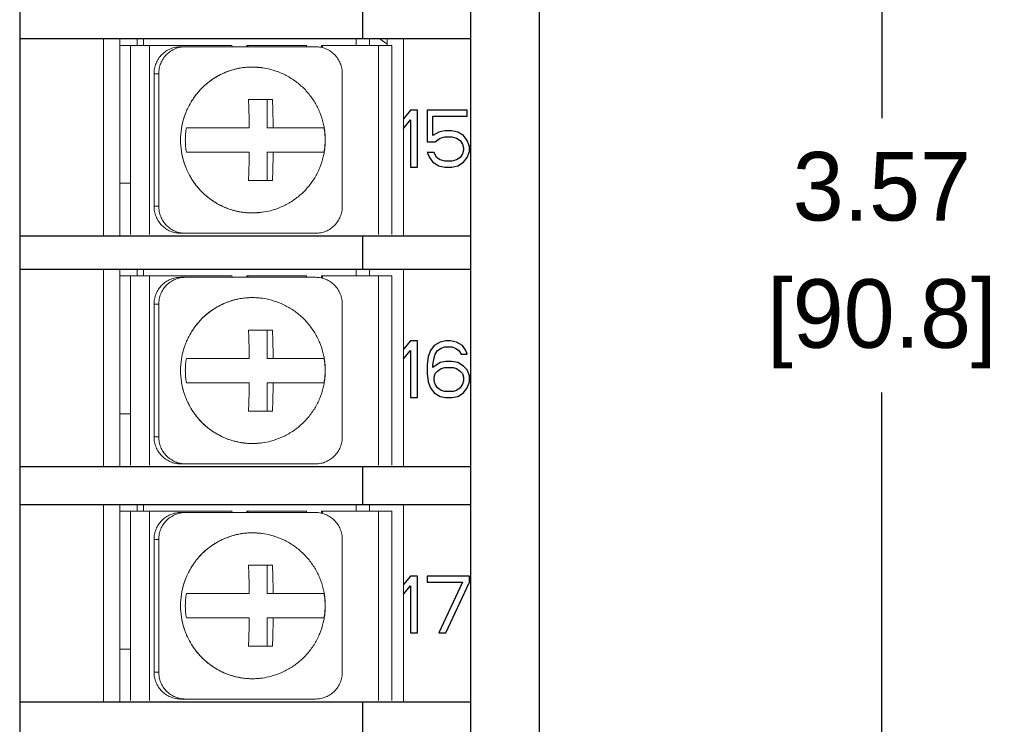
# Model space of a CAD drawing. Header units: inches. Extents: x 515.8 to 530.8, y 504.7 to 513.4.
# Tile 15 of 17: x 529.4 to 530.8, y 506 to 507. Entities that reach past the tile are written whole.
import ezdxf

# ---------------------------------------------------------------- set-up
doc = ezdxf.new("R2010")
doc.units = ezdxf.units.IN
doc.header["$LTSCALE"] = 8
doc.header["$MEASUREMENT"] = 0
doc.layers.add('02___PRT_ALL_AXES', color=7, linetype='Continuous')
doc.layers.add('Dimensions', color=140, linetype='Continuous')
doc.dimstyles.get("Standard").update_dxf_attribs({"dimtxt": 0.1, "dimasz": 0.1, "dimexe": 0.1, "dimexo": 0.1, "dimgap": 0.05, "dimtad": 0, "dimtih": 1, "dimtoh": 1, "dimzin": 0, "dimdsep": 46, "dimtxsty": 'Standard', "dimcen": 0, "dimclrd": 256, "dimclre": 256, "dimclrt": 256, "dimadec": 0, "dimazin": 0, "dimtfac": 1, "dimtofl": 0, "dimtmove": 0, "dimatfit": 3, "dimfxl": 0, "dimtolj": 1, "dimtzin": 0, "dimarcsym": 0})

# ---------------------------------------------------------------- blocks, each defined once
blk = doc.blocks.new('*D8')
at = {"layer": 'DEFPOINTS', "color": 0}
for p in [(529.9301, 508.4367), (529.9301, 504.8631), (530.6087, 504.8631)]:
    blk.add_point(p, dxfattribs=at)
at = {"layer": 'Dimensions', "lineweight": -2}
for p, q in [((530.0301, 508.4367), (530.7087, 508.4367)), ((530.6087, 508.3367), (530.6087, 506.8499)), ((530.6087, 504.9631), (530.6087, 506.4499)), ((530.0301, 504.8631), (530.7087, 504.8631))]:
    blk.add_line(p, q, dxfattribs=at)
at = {"layer": 'Dimensions'}
for points in [[(530.5921, 508.3367), (530.6254, 508.3367), (530.6087, 508.4367)], [(530.5921, 504.9631), (530.6254, 504.9631), (530.6087, 504.8631)]]:
    blk.add_solid(points, dxfattribs=at)
at = {"layer": 'Dimensions', "char_height": 0.1, "attachment_point": 5}
for s, insert in [('\\A1;3.57', (530.6087, 506.7499)), ('\\A1;[90.8]', (530.6087, 506.5499))]:
    blk.add_mtext(s, dxfattribs=dict(at, insert=insert))

msp = doc.modelspace()

# ---------------------------------------------------------------- linework, layer by layer
at = {"color": 7, "linetype": 'Continuous'}
for p, q in [((530.009, 504.942), (530.009, 508.3579)), ((530.1086, 508.3453), (530.1086, 504.9545)), ((529.3505, 508.3342), (529.3505, 504.9656)), ((530.009, 504.942), (530.009, 507.1464)), ((529.8513, 506.9659), (529.8513, 507.0211)), ((529.3505, 506.9659), (530.009, 506.9659)), ((529.9208, 506.8614), (529.9104, 506.8491)), ((529.9311, 506.8614), (529.9208, 506.8614)), ((529.9311, 506.7786), (529.9311, 506.8614)), ((529.9449, 506.8614), (529.9449, 506.8156)), ((530.0036, 506.8614), (529.9449, 506.8614)), ((530.0036, 506.8526), (530.0036, 506.8614)), ((529.9104, 506.835), (529.9208, 506.8473)), ((529.9208, 506.8473), (529.9208, 506.7786)), ((529.9535, 506.8244), (529.9535, 506.8526)), ((529.9535, 506.8526), (530.0036, 506.8526)), ((529.9622, 506.8297), (529.9535, 506.8244)), ((529.9708, 506.8315), (529.9622, 506.8297)), ((529.9811, 506.8315), (529.9708, 506.8315)), ((529.9898, 506.8297), (529.9811, 506.8315)), ((529.9984, 506.8244), (529.9898, 506.8297)), ((529.9449, 506.8156), (529.957, 506.8156)), ((529.957, 506.8156), (529.9639, 506.8209)), ((529.9639, 506.8209), (529.9708, 506.8227)), ((529.9708, 506.8227), (529.9811, 506.8227)), ((529.9811, 506.8227), (529.988, 506.8209)), ((529.988, 506.8209), (529.9932, 506.8174)), ((529.9932, 506.8174), (529.9967, 506.8121)), ((530.0036, 506.8174), (529.9984, 506.8244)), ((530.007, 506.8086), (530.0036, 506.8174)), ((529.9553, 506.7998), (529.9449, 506.7998)), ((529.9449, 506.7998), (529.9484, 506.7927)), ((529.9587, 506.7927), (529.9553, 506.7998)), ((529.9967, 506.8121), (529.9984, 506.8068)), ((529.9984, 506.8033), (529.9967, 506.798)), ((529.9984, 506.8068), (529.9984, 506.8033)), ((530.0036, 506.7927), (530.007, 506.8015)), ((530.007, 506.8015), (530.007, 506.8086)), ((529.9484, 506.7927), (529.9535, 506.7857)), ((529.9535, 506.7857), (529.9622, 506.7804)), ((529.9639, 506.7892), (529.9587, 506.7927)), ((529.9708, 506.7874), (529.9639, 506.7892)), ((529.9811, 506.7874), (529.9708, 506.7874)), ((529.988, 506.7892), (529.9811, 506.7874)), ((529.9932, 506.7927), (529.988, 506.7892)), ((529.9898, 506.7804), (529.9984, 506.7857)), ((529.9967, 506.798), (529.9932, 506.7927)), ((529.9984, 506.7857), (530.0036, 506.7927)), ((529.9208, 506.7786), (529.9311, 506.7786)), ((529.9622, 506.7804), (529.9708, 506.7786)), ((529.9708, 506.7786), (529.9811, 506.7786)), ((529.9811, 506.7786), (529.9898, 506.7804)), ((529.3505, 506.6781), (530.009, 506.6781)), ((529.8513, 506.6296), (529.8513, 506.6781)), ((529.3505, 506.6296), (530.009, 506.6296)), ((529.9208, 506.5251), (529.9104, 506.5128)), ((529.9311, 506.5251), (529.9208, 506.5251)), ((529.9311, 506.4423), (529.9311, 506.5251)), ((529.9553, 506.5181), (529.9501, 506.511)), ((529.9639, 506.5234), (529.9553, 506.5181)), ((529.9604, 506.511), (529.9656, 506.5146)), ((529.9725, 506.5251), (529.9639, 506.5234)), ((529.9656, 506.5146), (529.9708, 506.5163)), ((529.9708, 506.5163), (529.9811, 506.5163)), ((529.9794, 506.5251), (529.9725, 506.5251)), ((529.988, 506.5234), (529.9794, 506.5251)), ((529.9811, 506.5163), (529.9863, 506.5146)), ((529.9863, 506.5146), (529.9915, 506.511)), ((529.9967, 506.5181), (529.988, 506.5234)), ((530.0018, 506.511), (529.9967, 506.5181)), ((529.9104, 506.4987), (529.9208, 506.511)), ((529.9208, 506.511), (529.9208, 506.4423)), ((529.9466, 506.5022), (529.9449, 506.4899)), ((529.9501, 506.511), (529.9466, 506.5022)), ((529.9535, 506.4899), (529.9553, 506.5005)), ((529.9553, 506.5005), (529.957, 506.5058)), ((529.957, 506.5058), (529.9604, 506.511)), ((529.9915, 506.511), (529.9949, 506.5058)), ((529.9949, 506.5058), (530.0036, 506.5058)), ((530.0036, 506.5058), (530.0018, 506.511)), ((529.9449, 506.4899), (529.9449, 506.4776)), ((529.9639, 506.4934), (529.9535, 506.4864)), ((529.9535, 506.4864), (529.9535, 506.4899)), ((529.9604, 506.4811), (529.9656, 506.4846)), ((529.9725, 506.4952), (529.9639, 506.4934)), ((529.9656, 506.4846), (529.9708, 506.4864)), ((529.9708, 506.4864), (529.9829, 506.4864)), ((529.9811, 506.4952), (529.9725, 506.4952)), ((529.9898, 506.4934), (529.9811, 506.4952)), ((529.9829, 506.4864), (529.988, 506.4846)), ((529.988, 506.4846), (529.9932, 506.4811)), ((529.9984, 506.4881), (529.9898, 506.4934)), ((530.0036, 506.4829), (529.9984, 506.4881)), ((529.9449, 506.4776), (529.9466, 506.4652)), ((529.9553, 506.4723), (529.957, 506.4776)), ((529.9553, 506.467), (529.9553, 506.4723)), ((529.957, 506.4776), (529.9604, 506.4811)), ((529.9932, 506.4811), (529.9967, 506.4776)), ((529.9967, 506.4776), (529.9984, 506.4723)), ((529.9984, 506.4723), (529.9984, 506.467)), ((530.007, 506.4741), (530.0036, 506.4829)), ((530.007, 506.4652), (530.007, 506.4741)), ((529.9466, 506.4652), (529.9501, 506.4564)), ((529.9501, 506.4564), (529.9553, 506.4494)), ((529.957, 506.4617), (529.9553, 506.467)), ((529.9604, 506.4564), (529.957, 506.4617)), ((529.9656, 506.4529), (529.9604, 506.4564)), ((529.9932, 506.4564), (529.988, 506.4529)), ((529.9967, 506.4617), (529.9932, 506.4564)), ((529.9984, 506.467), (529.9967, 506.4617)), ((529.9984, 506.4494), (530.0036, 506.4564)), ((530.0036, 506.4564), (530.007, 506.4652)), ((529.9208, 506.4423), (529.9311, 506.4423)), ((529.9553, 506.4494), (529.9639, 506.4441)), ((529.9639, 506.4441), (529.9725, 506.4423)), ((529.9708, 506.4511), (529.9656, 506.4529)), ((529.9829, 506.4511), (529.9708, 506.4511)), ((529.9725, 506.4423), (529.9811, 506.4423)), ((529.9811, 506.4423), (529.9898, 506.4441)), ((529.988, 506.4529), (529.9829, 506.4511)), ((529.9898, 506.4441), (529.9984, 506.4494)), ((529.3505, 506.3418), (530.009, 506.3418)), ((529.8513, 506.2866), (529.8513, 506.3418)), ((529.3505, 506.2866), (530.009, 506.2866)), ((529.9208, 506.1821), (529.9104, 506.1698)), ((529.9311, 506.1821), (529.9208, 506.1821)), ((529.9311, 506.0993), (529.9311, 506.1821)), ((529.9449, 506.1821), (529.9449, 506.1733)), ((530.007, 506.1821), (529.9449, 506.1821)), ((530.007, 506.1733), (530.007, 506.1821)), ((529.9104, 506.1557), (529.9208, 506.168)), ((529.9208, 506.168), (529.9208, 506.0993)), ((529.9449, 506.1733), (529.9967, 506.1733)), ((529.9967, 506.1733), (529.9622, 506.0993)), ((529.9725, 506.0993), (530.007, 506.1733)), ((529.9208, 506.0993), (529.9311, 506.0993)), ((529.9622, 506.0993), (529.9725, 506.0993)), ((529.3505, 505.9987), (530.009, 505.9987)), ((529.8513, 505.9435), (529.8513, 505.9987))]:
    msp.add_line(p, q, dxfattribs=at)
at = {"color": 7, "linetype": 'Continuous', "lineweight": 0}
for p, q in [((529.4727, 506.6781), (529.4727, 506.9659)), ((529.4964, 506.6781), (529.4964, 506.9659)), ((529.522, 506.9561), (529.522, 506.9659)), ((529.5313, 506.9561), (529.5313, 506.9659)), ((529.8416, 506.9561), (529.8416, 506.9659)), ((529.8611, 506.9561), (529.8611, 506.9659)), ((529.8868, 506.9659), (529.8868, 506.9561)), ((529.9104, 506.9659), (529.9104, 506.6781)), ((529.5122, 506.9561), (529.4964, 506.9561)), ((529.5122, 506.9561), (529.5122, 506.6801)), ((529.5122, 506.9561), (529.6603, 506.9561)), ((529.5399, 506.9561), (529.5399, 506.6801)), ((529.7825, 506.9541), (529.5854, 506.9541)), ((529.6822, 506.9561), (529.769, 506.9561)), ((529.791, 506.9561), (529.8934, 506.9561)), ((529.8739, 506.9561), (529.8739, 506.6801)), ((529.8934, 506.9561), (529.8934, 506.6801)), ((529.5465, 506.9147), (529.5465, 506.7215)), ((529.5534, 506.9147), (529.5465, 506.9147)), ((529.5534, 506.7215), (529.5534, 506.9147)), ((529.6901, 506.9245), (529.7046, 506.9235)), ((529.6901, 506.9245), (529.7046, 506.9235)), ((529.7046, 506.9235), (529.7046, 506.9235)), ((529.7046, 506.9235), (529.7046, 506.9235)), ((529.8213, 506.7215), (529.8213, 506.9147)), ((529.6843, 506.8772), (529.7193, 506.8772)), ((529.7117, 506.8772), (529.7117, 506.8358)), ((529.5937, 506.8358), (529.6855, 506.8358)), ((529.7117, 506.8358), (529.7947, 506.8358)), ((529.6855, 506.8003), (529.5937, 506.8003)), ((529.7117, 506.8003), (529.7947, 506.8003)), ((529.7117, 506.8003), (529.7117, 506.7589)), ((529.7117, 506.8003), (529.7117, 506.7589)), ((529.7193, 506.7589), (529.6843, 506.7589)), ((529.7193, 506.7589), (529.6843, 506.7589)), ((529.4964, 506.755), (529.5122, 506.755)), ((529.5465, 506.7215), (529.5534, 506.7215)), ((529.7046, 506.7127), (529.6901, 506.7116)), ((529.7046, 506.7127), (529.7046, 506.7127)), ((529.5854, 506.682), (529.7825, 506.682)), ((529.4727, 506.3418), (529.4727, 506.6296)), ((529.4964, 506.3418), (529.4964, 506.6296)), ((529.522, 506.6198), (529.522, 506.6296)), ((529.5313, 506.6198), (529.5313, 506.6296)), ((529.8416, 506.6198), (529.8416, 506.6296)), ((529.8611, 506.6198), (529.8611, 506.6296)), ((529.9104, 506.6296), (529.9104, 506.3418)), ((529.5122, 506.6198), (529.4964, 506.6198)), ((529.5122, 506.6198), (529.6603, 506.6198)), ((529.5122, 506.6198), (529.5122, 506.3438)), ((529.5399, 506.6198), (529.5399, 506.3438)), ((529.7825, 506.6178), (529.5854, 506.6178)), ((529.6822, 506.6198), (529.769, 506.6198)), ((529.791, 506.6198), (529.8934, 506.6198)), ((529.8739, 506.6198), (529.8739, 506.3438)), ((529.8934, 506.6198), (529.8934, 506.3438)), ((529.6901, 506.5882), (529.7046, 506.5872)), ((529.6901, 506.5882), (529.7046, 506.5872)), ((529.7046, 506.5872), (529.7046, 506.5872)), ((529.7046, 506.5872), (529.7046, 506.5872)), ((529.5465, 506.5784), (529.5465, 506.3852)), ((529.5534, 506.5784), (529.5465, 506.5784)), ((529.5534, 506.3852), (529.5534, 506.5784)), ((529.8213, 506.3852), (529.8213, 506.5784)), ((529.6843, 506.5409), (529.7193, 506.5409)), ((529.7117, 506.5409), (529.7117, 506.4995)), ((529.5937, 506.4995), (529.6855, 506.4995)), ((529.7117, 506.4995), (529.7947, 506.4995)), ((529.6855, 506.464), (529.5937, 506.464)), ((529.7117, 506.464), (529.7947, 506.464)), ((529.7117, 506.464), (529.7117, 506.4226)), ((529.7117, 506.464), (529.7117, 506.4226)), ((529.4964, 506.4187), (529.5122, 506.4187)), ((529.7193, 506.4226), (529.6843, 506.4226)), ((529.7193, 506.4226), (529.6843, 506.4226)), ((529.5465, 506.3852), (529.5534, 506.3852)), ((529.7046, 506.3764), (529.6901, 506.3754)), ((529.7046, 506.3764), (529.7046, 506.3764)), ((529.5854, 506.3457), (529.7825, 506.3457)), ((529.4727, 505.9987), (529.4727, 506.2866)), ((529.4964, 505.9987), (529.4964, 506.2866)), ((529.522, 506.2767), (529.522, 506.2866)), ((529.5313, 506.2767), (529.5313, 506.2866)), ((529.8416, 506.2767), (529.8416, 506.2866)), ((529.8611, 506.2767), (529.8611, 506.2866)), ((529.9104, 506.2866), (529.9104, 505.9987)), ((529.5122, 506.2767), (529.4964, 506.2767)), ((529.5122, 506.2767), (529.5122, 506.0007)), ((529.5122, 506.2767), (529.6603, 506.2767)), ((529.5399, 506.2767), (529.5399, 506.0007)), ((529.7825, 506.2748), (529.5854, 506.2748)), ((529.6822, 506.2767), (529.769, 506.2767)), ((529.791, 506.2767), (529.8934, 506.2767)), ((529.8739, 506.2767), (529.8739, 506.0007)), ((529.8934, 506.2767), (529.8934, 506.0007)), ((529.6901, 506.2451), (529.7046, 506.2441)), ((529.6901, 506.2451), (529.7046, 506.2441)), ((529.7046, 506.2441), (529.7046, 506.2441)), ((529.7046, 506.2441), (529.7046, 506.2441)), ((529.5465, 506.2353), (529.5465, 506.0421)), ((529.5534, 506.2353), (529.5465, 506.2353)), ((529.5534, 506.0421), (529.5534, 506.2353)), ((529.8213, 506.0421), (529.8213, 506.2353)), ((529.6843, 506.1979), (529.7193, 506.1979)), ((529.7117, 506.1979), (529.7117, 506.1565)), ((529.9311, 506.0993), (529.9311, 506.1821)), ((529.9208, 506.168), (529.9208, 506.0993)), ((529.5937, 506.1565), (529.6855, 506.1565)), ((529.7117, 506.1565), (529.7947, 506.1565)), ((529.6855, 506.121), (529.5937, 506.121)), ((529.7117, 506.121), (529.7947, 506.121)), ((529.7117, 506.121), (529.7117, 506.0796)), ((529.7117, 506.121), (529.7117, 506.0796)), ((529.9208, 506.0993), (529.9311, 506.0993)), ((529.4964, 506.0756), (529.5122, 506.0756)), ((529.7193, 506.0796), (529.6843, 506.0796)), ((529.7193, 506.0796), (529.6843, 506.0796)), ((529.5465, 506.0421), (529.5534, 506.0421)), ((529.7046, 506.0333), (529.6901, 506.0323)), ((529.7046, 506.0333), (529.7046, 506.0333)), ((529.5854, 506.0027), (529.7825, 506.0027))]:
    msp.add_line(p, q, dxfattribs=at)
for points, start_tangent, end_tangent in [([(529.8761, 506.9654), (529.8857, 506.9586)], (0.858551, -0.512727), (0.776184, -0.630506)), ([(529.5465, 506.9147), (529.5473, 506.9223), (529.5495, 506.9298), (529.553, 506.9366), (529.5579, 506.9426), (529.5638, 506.9475), (529.5705, 506.9511), (529.5778, 506.9534), (529.5854, 506.9541)], (0, 1), (1, 0)), ([(529.5922, 506.9541), (529.5847, 506.9534), (529.5773, 506.9511), (529.5707, 506.9475), (529.5647, 506.9426), (529.5599, 506.9366), (529.5563, 506.9298), (529.5541, 506.9223), (529.5534, 506.9147)], (-1, 0), (0, -1)), ([(529.6603, 506.9561), (529.6605, 506.9541)], (0, -1), (0.165681, -0.986179)), ([(529.6821, 506.9541), (529.6822, 506.9561)], (0.165681, 0.986179), (0, 1)), ([(529.6834, 506.9541), (529.6836, 506.9561)], (0.165681, 0.986179), (0, 1)), ([(529.769, 506.9561), (529.7692, 506.9541)], (0, -1), (0.165681, -0.986179)), ([(529.8213, 506.9147), (529.8206, 506.9223), (529.8184, 506.9298), (529.8148, 506.9366), (529.8099, 506.9426), (529.804, 506.9475), (529.7973, 506.9511), (529.79, 506.9534), (529.7825, 506.9541)], (0, 1), (-1, 0)), ([(529.7906, 506.9532), (529.791, 506.9561)], (0.241152, 0.970487), (0, 1)), ([(529.7919, 506.9528), (529.7923, 506.9561)], (0.274024, 0.961723), (0, 1)), ([(529.69, 506.9245), (529.6835, 506.9243), (529.6763, 506.9236), (529.6686, 506.9222), (529.6601, 506.92), (529.6509, 506.9168), (529.641, 506.9121), (529.6305, 506.9056), (529.6197, 506.8969), (529.6094, 506.8859), (529.6002, 506.8728), (529.593, 506.8581), (529.5881, 506.8425), (529.5856, 506.8263), (529.5856, 506.81), (529.5881, 506.7938), (529.593, 506.7781), (529.6002, 506.7634), (529.6093, 506.7503), (529.6196, 506.7393), (529.6304, 506.7306), (529.6409, 506.7241), (529.6508, 506.7194), (529.6601, 506.7161), (529.6686, 506.7139), (529.6763, 506.7126), (529.6835, 506.7119), (529.69, 506.7116)], (-1, -0.000509), (1, -0.00051)), ([(529.6901, 506.7116), (529.6737, 506.713), (529.6577, 506.7169), (529.6425, 506.7232), (529.6285, 506.732), (529.6159, 506.7428), (529.6053, 506.7555), (529.5967, 506.7697), (529.5904, 506.7852), (529.5865, 506.8014), (529.5852, 506.8181), (529.5865, 506.8347), (529.5904, 506.851), (529.5967, 506.8664), (529.6053, 506.8806), (529.6159, 506.8933), (529.6285, 506.9042), (529.6425, 506.9129), (529.6577, 506.9193), (529.6737, 506.9232), (529.6901, 506.9245)], (-1, 0), (1, 0)), ([(529.69, 506.9245), (529.6835, 506.9243), (529.6763, 506.9236), (529.6686, 506.9222), (529.6601, 506.92), (529.6509, 506.9168), (529.641, 506.9121), (529.6305, 506.9056), (529.6197, 506.8969), (529.6094, 506.8859), (529.6002, 506.8728), (529.593, 506.8581), (529.5881, 506.8425), (529.5856, 506.8263), (529.5856, 506.81), (529.5881, 506.7938), (529.593, 506.7781), (529.6002, 506.7634), (529.6093, 506.7503), (529.6196, 506.7393), (529.6304, 506.7306), (529.6409, 506.7241), (529.6508, 506.7194), (529.6601, 506.7161), (529.6686, 506.7139), (529.6763, 506.7126), (529.6835, 506.7119), (529.69, 506.7116)], (-1, -0.000509), (1, -0.00051)), ([(529.6901, 506.7116), (529.6737, 506.713), (529.6577, 506.7169), (529.6425, 506.7232), (529.6285, 506.732), (529.6159, 506.7428), (529.6053, 506.7555), (529.5967, 506.7697), (529.5904, 506.7852), (529.5865, 506.8014), (529.5852, 506.8181), (529.5865, 506.8347), (529.5904, 506.851), (529.5967, 506.8664), (529.6053, 506.8806), (529.6159, 506.8933), (529.6285, 506.9042), (529.6425, 506.9129), (529.6577, 506.9193), (529.6737, 506.9232), (529.6901, 506.9245)], (-1, 0), (1, 0)), ([(529.6901, 506.9245), (529.69, 506.9245)], (-1, 0), (-1, -0.000509)), ([(529.6901, 506.9245), (529.69, 506.9245)], (-1, 0), (-1, -0.000509)), ([(529.7046, 506.9235), (529.7039, 506.9236), (529.6967, 506.9243), (529.6901, 506.9245)], (-0.990106, 0.140322), (-1, 0)), ([(529.7046, 506.9235), (529.7039, 506.9236), (529.6967, 506.9243), (529.6901, 506.9245)], (-0.990106, 0.140322), (-1, 0)), ([(529.6855, 506.8358), (529.6854, 506.8395), (529.6854, 506.8431), (529.6853, 506.8467), (529.6853, 506.8503), (529.6852, 506.8539), (529.6851, 506.8574), (529.685, 506.8609), (529.6849, 506.8645), (529.6847, 506.8684), (529.6846, 506.8725), (529.6843, 506.8772)], (-0.009344, 0.999956), (-0.05421, 0.99853)), ([(529.7193, 506.8772), (529.7195, 506.8725), (529.7197, 506.8682), (529.7198, 506.8643), (529.72, 506.8607), (529.7201, 506.8572), (529.7201, 506.8537), (529.7202, 506.8501), (529.7203, 506.8466), (529.7203, 506.8431), (529.7204, 506.8395), (529.7204, 506.8358)], (0.05421, -0.99853), (0.009344, -0.999956)), ([(529.5937, 506.8003), (529.5926, 506.8088), (529.5922, 506.8181), (529.5926, 506.8273), (529.5937, 506.8358)], (-0.168743, 0.98566), (0.168743, 0.98566)), ([(529.7947, 506.8358), (529.7958, 506.8274), (529.7962, 506.8182), (529.7958, 506.8089), (529.7947, 506.8003)], (0.168743, -0.98566), (-0.168743, -0.98566)), ([(529.6843, 506.7589), (529.6846, 506.7637), (529.6847, 506.7679), (529.6849, 506.7718), (529.685, 506.7754), (529.6851, 506.779), (529.6852, 506.7825), (529.6853, 506.786), (529.6853, 506.7895), (529.6854, 506.7931), (529.6854, 506.7967), (529.6855, 506.8003)], (0.05421, 0.99853), (0.009344, 0.999956)), ([(529.6843, 506.7589), (529.6846, 506.7637), (529.6847, 506.7679), (529.6849, 506.7718), (529.685, 506.7754), (529.6851, 506.779), (529.6852, 506.7825), (529.6853, 506.786), (529.6853, 506.7895), (529.6854, 506.7931), (529.6854, 506.7967), (529.6855, 506.8003)], (0.05421, 0.99853), (0.009344, 0.999956)), ([(529.7204, 506.8003), (529.7204, 506.7966), (529.7203, 506.793), (529.7203, 506.7894), (529.7202, 506.7859), (529.7201, 506.7823), (529.72, 506.7787), (529.7199, 506.7752), (529.7198, 506.7716), (529.7197, 506.7678), (529.7195, 506.7636), (529.7193, 506.7589)], (-0.009344, -0.999956), (-0.05421, -0.99853)), ([(529.7204, 506.8003), (529.7204, 506.7966), (529.7203, 506.793), (529.7203, 506.7894), (529.7202, 506.7859), (529.7201, 506.7823), (529.72, 506.7787), (529.7199, 506.7752), (529.7198, 506.7716), (529.7197, 506.7678), (529.7195, 506.7636), (529.7193, 506.7589)], (-0.009344, -0.999956), (-0.05421, -0.99853)), ([(529.5854, 506.682), (529.5778, 506.6828), (529.5705, 506.685), (529.5638, 506.6887), (529.5579, 506.6936), (529.553, 506.6996), (529.5495, 506.7064), (529.5473, 506.7138), (529.5465, 506.7215)], (-1, 0), (0, 1)), ([(529.5534, 506.7215), (529.5541, 506.7138), (529.5563, 506.7064), (529.5599, 506.6996), (529.5647, 506.6936), (529.5707, 506.6887), (529.5773, 506.685), (529.5847, 506.6828), (529.5922, 506.682)], (0, -1), (1, 0)), ([(529.7825, 506.682), (529.79, 506.6828), (529.7973, 506.685), (529.804, 506.6887), (529.8099, 506.6936), (529.8148, 506.6996), (529.8184, 506.7064), (529.8206, 506.7138), (529.8213, 506.7215)], (1, 0), (0, 1)), ([(529.69, 506.7116), (529.6901, 506.7116)], (1, -0.000509), (1, 0)), ([(529.6901, 506.7116), (529.6967, 506.7119), (529.7039, 506.7126), (529.7046, 506.7127)], (1, 0), (0.990106, 0.140322)), ([(529.5465, 506.5784), (529.5473, 506.586), (529.5495, 506.5935), (529.553, 506.6003), (529.5579, 506.6063), (529.5638, 506.6112), (529.5705, 506.6148), (529.5778, 506.6171), (529.5854, 506.6178)], (0, 1), (1, 0)), ([(529.5922, 506.6178), (529.5847, 506.6171), (529.5773, 506.6148), (529.5707, 506.6112), (529.5647, 506.6063), (529.5599, 506.6003), (529.5563, 506.5935), (529.5541, 506.586), (529.5534, 506.5784)], (-1, 0), (0, -1)), ([(529.6603, 506.6198), (529.6605, 506.6178)], (0, -1), (0.165681, -0.986179)), ([(529.6821, 506.6178), (529.6822, 506.6198)], (0.165681, 0.986179), (0, 1)), ([(529.6834, 506.6178), (529.6836, 506.6198)], (0.165681, 0.986179), (0, 1)), ([(529.769, 506.6198), (529.7692, 506.6178)], (0, -1), (0.165681, -0.986179)), ([(529.8213, 506.5784), (529.8206, 506.586), (529.8184, 506.5935), (529.8148, 506.6003), (529.8099, 506.6063), (529.804, 506.6112), (529.7973, 506.6148), (529.79, 506.6171), (529.7825, 506.6178)], (0, 1), (-1, 0)), ([(529.7906, 506.6169), (529.791, 506.6198)], (0.241152, 0.970487), (0, 1)), ([(529.7919, 506.6165), (529.7923, 506.6198)], (0.274024, 0.961723), (0, 1)), ([(529.6901, 506.3754), (529.6737, 506.3767), (529.6577, 506.3806), (529.6425, 506.3869), (529.6285, 506.3957), (529.6159, 506.4065), (529.6053, 506.4192), (529.5967, 506.4335), (529.5904, 506.4489), (529.5865, 506.4651), (529.5852, 506.4818), (529.5865, 506.4984), (529.5904, 506.5147), (529.5967, 506.5301), (529.6053, 506.5443), (529.6159, 506.557), (529.6285, 506.5679), (529.6425, 506.5766), (529.6577, 506.583), (529.6737, 506.5869), (529.6901, 506.5882)], (-1, 0), (1, 0)), ([(529.69, 506.5882), (529.6835, 506.588), (529.6763, 506.5873), (529.6686, 506.5859), (529.6601, 506.5837), (529.6509, 506.5805), (529.641, 506.5758), (529.6305, 506.5693), (529.6197, 506.5606), (529.6094, 506.5496), (529.6002, 506.5365), (529.593, 506.5218), (529.5881, 506.5062), (529.5856, 506.49), (529.5856, 506.4737), (529.5881, 506.4575), (529.593, 506.4418), (529.6002, 506.4271), (529.6093, 506.414), (529.6196, 506.403), (529.6304, 506.3943), (529.6409, 506.3878), (529.6508, 506.3831), (529.6601, 506.3798), (529.6686, 506.3776), (529.6763, 506.3763), (529.6835, 506.3756), (529.69, 506.3754)], (-1, -0.000509), (1, -0.00051)), ([(529.6901, 506.3754), (529.6737, 506.3767), (529.6577, 506.3806), (529.6425, 506.3869), (529.6285, 506.3957), (529.6159, 506.4065), (529.6053, 506.4192), (529.5967, 506.4335), (529.5904, 506.4489), (529.5865, 506.4651), (529.5852, 506.4818), (529.5865, 506.4984), (529.5904, 506.5147), (529.5967, 506.5301), (529.6053, 506.5443), (529.6159, 506.557), (529.6285, 506.5679), (529.6425, 506.5766), (529.6577, 506.583), (529.6737, 506.5869), (529.6901, 506.5882)], (-1, 0), (1, 0)), ([(529.69, 506.5882), (529.6835, 506.588), (529.6763, 506.5873), (529.6686, 506.5859), (529.6601, 506.5837), (529.6509, 506.5805), (529.641, 506.5758), (529.6305, 506.5693), (529.6197, 506.5606), (529.6094, 506.5496), (529.6002, 506.5365), (529.593, 506.5218), (529.5881, 506.5062), (529.5856, 506.49), (529.5856, 506.4737), (529.5881, 506.4575), (529.593, 506.4418), (529.6002, 506.4271), (529.6093, 506.414), (529.6196, 506.403), (529.6304, 506.3943), (529.6409, 506.3878), (529.6508, 506.3831), (529.6601, 506.3798), (529.6686, 506.3776), (529.6763, 506.3763), (529.6835, 506.3756), (529.69, 506.3754)], (-1, -0.000509), (1, -0.00051)), ([(529.6901, 506.5882), (529.69, 506.5882)], (-1, 0), (-1, -0.000509)), ([(529.6901, 506.5882), (529.69, 506.5882)], (-1, 0), (-1, -0.000509)), ([(529.7046, 506.5872), (529.7039, 506.5873), (529.6967, 506.588), (529.6901, 506.5882)], (-0.990106, 0.140322), (-1, 0)), ([(529.7046, 506.5872), (529.7039, 506.5873), (529.6967, 506.588), (529.6901, 506.5882)], (-0.990106, 0.140322), (-1, 0)), ([(529.6855, 506.4995), (529.6854, 506.5032), (529.6854, 506.5068), (529.6853, 506.5104), (529.6853, 506.514), (529.6852, 506.5176), (529.6851, 506.5211), (529.685, 506.5246), (529.6849, 506.5282), (529.6847, 506.5321), (529.6846, 506.5362), (529.6843, 506.5409)], (-0.009344, 0.999956), (-0.05421, 0.99853)), ([(529.7193, 506.5409), (529.7195, 506.5362), (529.7197, 506.5319), (529.7198, 506.528), (529.72, 506.5244), (529.7201, 506.5209), (529.7201, 506.5174), (529.7202, 506.5138), (529.7203, 506.5103), (529.7203, 506.5068), (529.7204, 506.5032), (529.7204, 506.4995)], (0.05421, -0.99853), (0.009344, -0.999956)), ([(529.5937, 506.464), (529.5926, 506.4725), (529.5922, 506.4818), (529.5926, 506.491), (529.5937, 506.4995)], (-0.168743, 0.98566), (0.168743, 0.98566)), ([(529.7947, 506.4995), (529.7958, 506.4911), (529.7962, 506.4819), (529.7958, 506.4726), (529.7947, 506.464)], (0.168743, -0.98566), (-0.168743, -0.98566)), ([(529.6843, 506.4226), (529.6846, 506.4274), (529.6847, 506.4316), (529.6849, 506.4355), (529.685, 506.4391), (529.6851, 506.4427), (529.6852, 506.4462), (529.6853, 506.4497), (529.6853, 506.4532), (529.6854, 506.4568), (529.6854, 506.4604), (529.6855, 506.464)], (0.05421, 0.99853), (0.009344, 0.999956)), ([(529.6843, 506.4226), (529.6846, 506.4274), (529.6847, 506.4316), (529.6849, 506.4355), (529.685, 506.4391), (529.6851, 506.4427), (529.6852, 506.4462), (529.6853, 506.4497), (529.6853, 506.4532), (529.6854, 506.4568), (529.6854, 506.4604), (529.6855, 506.464)], (0.05421, 0.99853), (0.009344, 0.999956)), ([(529.7204, 506.464), (529.7204, 506.4603), (529.7203, 506.4567), (529.7203, 506.4531), (529.7202, 506.4496), (529.7201, 506.446), (529.72, 506.4424), (529.7199, 506.4389), (529.7198, 506.4353), (529.7197, 506.4315), (529.7195, 506.4273), (529.7193, 506.4226)], (-0.009344, -0.999956), (-0.05421, -0.99853)), ([(529.7204, 506.464), (529.7204, 506.4603), (529.7203, 506.4567), (529.7203, 506.4531), (529.7202, 506.4496), (529.7201, 506.446), (529.72, 506.4424), (529.7199, 506.4389), (529.7198, 506.4353), (529.7197, 506.4315), (529.7195, 506.4273), (529.7193, 506.4226)], (-0.009344, -0.999956), (-0.05421, -0.99853)), ([(529.5854, 506.3457), (529.5778, 506.3465), (529.5705, 506.3487), (529.5638, 506.3524), (529.5579, 506.3573), (529.553, 506.3633), (529.5495, 506.3701), (529.5473, 506.3775), (529.5465, 506.3852)], (-1, 0), (0, 1)), ([(529.5534, 506.3852), (529.5541, 506.3775), (529.5563, 506.3701), (529.5599, 506.3633), (529.5647, 506.3573), (529.5707, 506.3524), (529.5773, 506.3487), (529.5847, 506.3465), (529.5922, 506.3457)], (0, -1), (1, 0)), ([(529.7825, 506.3457), (529.79, 506.3465), (529.7973, 506.3487), (529.804, 506.3524), (529.8099, 506.3573), (529.8148, 506.3633), (529.8184, 506.3701), (529.8206, 506.3775), (529.8213, 506.3852)], (1, 0), (0, 1)), ([(529.69, 506.3754), (529.6901, 506.3754)], (1, -0.000509), (1, 0)), ([(529.6901, 506.3754), (529.6967, 506.3756), (529.7039, 506.3763), (529.7046, 506.3764)], (1, 0), (0.990106, 0.140322)), ([(529.5465, 506.2353), (529.5473, 506.243), (529.5495, 506.2504), (529.553, 506.2572), (529.5579, 506.2632), (529.5638, 506.2681), (529.5705, 506.2717), (529.5778, 506.274), (529.5854, 506.2748)], (0, 1), (1, 0)), ([(529.5922, 506.2748), (529.5847, 506.274), (529.5773, 506.2717), (529.5707, 506.2681), (529.5647, 506.2632), (529.5599, 506.2572), (529.5563, 506.2504), (529.5541, 506.243), (529.5534, 506.2353)], (-1, 0), (0, -1)), ([(529.6603, 506.2767), (529.6605, 506.2747)], (0, -1), (0.165681, -0.986179)), ([(529.6821, 506.2747), (529.6822, 506.2767)], (0.165681, 0.986179), (0, 1)), ([(529.6834, 506.2747), (529.6836, 506.2767)], (0.165681, 0.986179), (0, 1)), ([(529.769, 506.2767), (529.7692, 506.2747)], (0, -1), (0.165681, -0.986179)), ([(529.8213, 506.2353), (529.8206, 506.243), (529.8184, 506.2504), (529.8148, 506.2572), (529.8099, 506.2632), (529.804, 506.2681), (529.7973, 506.2717), (529.79, 506.274), (529.7825, 506.2748)], (0, 1), (-1, 0)), ([(529.7906, 506.2738), (529.791, 506.2767)], (0.241152, 0.970487), (0, 1)), ([(529.7919, 506.2734), (529.7923, 506.2767)], (0.274024, 0.961723), (0, 1)), ([(529.69, 506.2451), (529.6835, 506.2449), (529.6763, 506.2442), (529.6686, 506.2429), (529.6601, 506.2407), (529.6509, 506.2374), (529.641, 506.2327), (529.6305, 506.2262), (529.6197, 506.2175), (529.6094, 506.2066), (529.6002, 506.1935), (529.593, 506.1788), (529.5881, 506.1631), (529.5856, 506.1469), (529.5856, 506.1306), (529.5881, 506.1145), (529.593, 506.0988), (529.6002, 506.0841), (529.6093, 506.071), (529.6196, 506.06), (529.6304, 506.0513), (529.6409, 506.0448), (529.6508, 506.04), (529.6601, 506.0368), (529.6686, 506.0346), (529.6763, 506.0332), (529.6835, 506.0325), (529.69, 506.0323)], (-1, -0.000509), (1, -0.00051)), ([(529.6901, 506.0323), (529.6737, 506.0336), (529.6577, 506.0375), (529.6425, 506.0439), (529.6285, 506.0526), (529.6159, 506.0635), (529.6053, 506.0762), (529.5967, 506.0904), (529.5904, 506.1058), (529.5865, 506.1221), (529.5852, 506.1387), (529.5865, 506.1554), (529.5904, 506.1716), (529.5967, 506.187), (529.6053, 506.2013), (529.6159, 506.214), (529.6285, 506.2248), (529.6425, 506.2335), (529.6577, 506.2399), (529.6737, 506.2438), (529.6901, 506.2451)], (-1, 0), (1, 0)), ([(529.69, 506.2451), (529.6835, 506.2449), (529.6763, 506.2442), (529.6686, 506.2429), (529.6601, 506.2407), (529.6509, 506.2374), (529.641, 506.2327), (529.6305, 506.2262), (529.6197, 506.2175), (529.6094, 506.2066), (529.6002, 506.1935), (529.593, 506.1788), (529.5881, 506.1631), (529.5856, 506.1469), (529.5856, 506.1306), (529.5881, 506.1145), (529.593, 506.0988), (529.6002, 506.0841), (529.6093, 506.071), (529.6196, 506.06), (529.6304, 506.0513), (529.6409, 506.0448), (529.6508, 506.04), (529.6601, 506.0368), (529.6686, 506.0346), (529.6763, 506.0332), (529.6835, 506.0325), (529.69, 506.0323)], (-1, -0.000509), (1, -0.00051)), ([(529.6901, 506.0323), (529.6737, 506.0336), (529.6577, 506.0375), (529.6425, 506.0439), (529.6285, 506.0526), (529.6159, 506.0635), (529.6053, 506.0762), (529.5967, 506.0904), (529.5904, 506.1058), (529.5865, 506.1221), (529.5852, 506.1387), (529.5865, 506.1554), (529.5904, 506.1716), (529.5967, 506.187), (529.6053, 506.2013), (529.6159, 506.214), (529.6285, 506.2248), (529.6425, 506.2335), (529.6577, 506.2399), (529.6737, 506.2438), (529.6901, 506.2451)], (-1, 0), (1, 0)), ([(529.6901, 506.2451), (529.69, 506.2451)], (-1, 0), (-1, -0.000509)), ([(529.6901, 506.2451), (529.69, 506.2451)], (-1, 0), (-1, -0.000509)), ([(529.7046, 506.2441), (529.7039, 506.2442), (529.6967, 506.2449), (529.6901, 506.2451)], (-0.990106, 0.140322), (-1, 0)), ([(529.7046, 506.2441), (529.7039, 506.2442), (529.6967, 506.2449), (529.6901, 506.2451)], (-0.990106, 0.140322), (-1, 0)), ([(529.6855, 506.1565), (529.6854, 506.1601), (529.6854, 506.1638), (529.6853, 506.1673), (529.6853, 506.1709), (529.6852, 506.1745), (529.6851, 506.1781), (529.685, 506.1816), (529.6849, 506.1852), (529.6847, 506.189), (529.6846, 506.1932), (529.6843, 506.1979)], (-0.009344, 0.999956), (-0.05421, 0.99853)), ([(529.7193, 506.1979), (529.7195, 506.1931), (529.7197, 506.1889), (529.7198, 506.185), (529.72, 506.1813), (529.7201, 506.1778), (529.7201, 506.1743), (529.7202, 506.1708), (529.7203, 506.1673), (529.7203, 506.1637), (529.7204, 506.1601), (529.7204, 506.1565)], (0.05421, -0.99853), (0.009344, -0.999956)), ([(529.5937, 506.121), (529.5926, 506.1295), (529.5922, 506.1387), (529.5926, 506.148), (529.5937, 506.1565)], (-0.168743, 0.98566), (0.168743, 0.98566)), ([(529.7947, 506.1565), (529.7958, 506.148), (529.7962, 506.1388), (529.7958, 506.1296), (529.7947, 506.121)], (0.168743, -0.98566), (-0.168743, -0.98566)), ([(529.6843, 506.0796), (529.6846, 506.0843), (529.6847, 506.0886), (529.6849, 506.0924), (529.685, 506.0961), (529.6851, 506.0996), (529.6852, 506.1031), (529.6853, 506.1066), (529.6853, 506.1102), (529.6854, 506.1137), (529.6854, 506.1173), (529.6855, 506.121)], (0.05421, 0.99853), (0.009344, 0.999956)), ([(529.6843, 506.0796), (529.6846, 506.0843), (529.6847, 506.0886), (529.6849, 506.0924), (529.685, 506.0961), (529.6851, 506.0996), (529.6852, 506.1031), (529.6853, 506.1066), (529.6853, 506.1102), (529.6854, 506.1137), (529.6854, 506.1173), (529.6855, 506.121)], (0.05421, 0.99853), (0.009344, 0.999956)), ([(529.7204, 506.121), (529.7204, 506.1173), (529.7203, 506.1137), (529.7203, 506.1101), (529.7202, 506.1065), (529.7201, 506.1029), (529.72, 506.0994), (529.7199, 506.0959), (529.7198, 506.0923), (529.7197, 506.0884), (529.7195, 506.0842), (529.7193, 506.0796)], (-0.009344, -0.999956), (-0.05421, -0.99853)), ([(529.7204, 506.121), (529.7204, 506.1173), (529.7203, 506.1137), (529.7203, 506.1101), (529.7202, 506.1065), (529.7201, 506.1029), (529.72, 506.0994), (529.7199, 506.0959), (529.7198, 506.0923), (529.7197, 506.0884), (529.7195, 506.0842), (529.7193, 506.0796)], (-0.009344, -0.999956), (-0.05421, -0.99853)), ([(529.5854, 506.0027), (529.5778, 506.0034), (529.5705, 506.0057), (529.5638, 506.0093), (529.5579, 506.0142), (529.553, 506.0202), (529.5495, 506.027), (529.5473, 506.0344), (529.5465, 506.0421)], (-1, 0), (0, 1)), ([(529.5534, 506.0421), (529.5541, 506.0344), (529.5563, 506.027), (529.5599, 506.0202), (529.5647, 506.0142), (529.5707, 506.0093), (529.5773, 506.0057), (529.5847, 506.0034), (529.5922, 506.0027)], (0, -1), (1, 0)), ([(529.7825, 506.0027), (529.79, 506.0034), (529.7973, 506.0057), (529.804, 506.0093), (529.8099, 506.0142), (529.8148, 506.0202), (529.8184, 506.027), (529.8206, 506.0344), (529.8213, 506.0421)], (1, 0), (0, 1)), ([(529.69, 506.0323), (529.6901, 506.0323)], (1, -0.000509), (1, 0)), ([(529.6901, 506.0323), (529.6967, 506.0325), (529.7039, 506.0332), (529.7046, 506.0333)], (1, 0), (0.990106, 0.140322))]:
    msp.add_spline(points, degree=3, dxfattribs=dict(at, start_tangent=start_tangent, end_tangent=end_tangent))
at = {"layer": '02___PRT_ALL_AXES', "color": 7, "linetype": 'Continuous', "lineweight": 0}
for points, start_tangent, end_tangent in [([(529.7949, 506.8358), (529.7935, 506.8426), (529.7885, 506.8583), (529.7811, 506.873), (529.7715, 506.8864), (529.7599, 506.8982), (529.7467, 506.908), (529.7321, 506.9157), (529.7165, 506.9211), (529.7046, 506.9235)], (-0.16717, 0.985928), (-0.990093, 0.140415)), ([(529.7949, 506.8358), (529.7935, 506.8426), (529.7885, 506.8583), (529.7811, 506.873), (529.7715, 506.8864), (529.7599, 506.8982), (529.7467, 506.908), (529.7321, 506.9157), (529.7165, 506.9211), (529.7046, 506.9235)], (-0.16717, 0.985928), (-0.990093, 0.140415)), ([(529.7949, 506.8003), (529.7961, 506.8098), (529.7961, 506.8263), (529.7949, 506.8358)], (0.16717, 0.985928), (-0.16717, 0.985928)), ([(529.7046, 506.7127), (529.7165, 506.715), (529.7321, 506.7204), (529.7467, 506.7281), (529.7599, 506.7379), (529.7715, 506.7497), (529.7811, 506.7631), (529.7885, 506.7778), (529.7935, 506.7935), (529.7949, 506.8003)], (0.990093, 0.140415), (0.16717, 0.985928)), ([(529.7046, 506.7127), (529.7165, 506.715), (529.7321, 506.7204), (529.7467, 506.7281), (529.7599, 506.7379), (529.7715, 506.7497), (529.7811, 506.7631), (529.7885, 506.7778), (529.7935, 506.7935), (529.7949, 506.8003)], (0.990093, 0.140415), (0.16717, 0.985928)), ([(529.7949, 506.4995), (529.7935, 506.5063), (529.7885, 506.522), (529.7811, 506.5367), (529.7715, 506.5501), (529.7599, 506.5619), (529.7467, 506.5718), (529.7321, 506.5794), (529.7165, 506.5848), (529.7046, 506.5872)], (-0.16717, 0.985928), (-0.990093, 0.140415)), ([(529.7949, 506.4995), (529.7935, 506.5063), (529.7885, 506.522), (529.7811, 506.5367), (529.7715, 506.5501), (529.7599, 506.5619), (529.7467, 506.5718), (529.7321, 506.5794), (529.7165, 506.5848), (529.7046, 506.5872)], (-0.16717, 0.985928), (-0.990093, 0.140415)), ([(529.7949, 506.464), (529.7961, 506.4735), (529.7961, 506.49), (529.7949, 506.4995)], (0.16717, 0.985928), (-0.16717, 0.985928)), ([(529.7046, 506.3764), (529.7165, 506.3787), (529.7321, 506.3841), (529.7467, 506.3918), (529.7599, 506.4016), (529.7715, 506.4134), (529.7811, 506.4268), (529.7885, 506.4415), (529.7935, 506.4572), (529.7949, 506.464)], (0.990093, 0.140415), (0.16717, 0.985928)), ([(529.7046, 506.3764), (529.7165, 506.3787), (529.7321, 506.3841), (529.7467, 506.3918), (529.7599, 506.4016), (529.7715, 506.4134), (529.7811, 506.4268), (529.7885, 506.4415), (529.7935, 506.4572), (529.7949, 506.464)], (0.990093, 0.140415), (0.16717, 0.985928)), ([(529.7949, 506.1565), (529.7935, 506.1633), (529.7885, 506.179), (529.7811, 506.1937), (529.7715, 506.2071), (529.7599, 506.2189), (529.7467, 506.2287), (529.7321, 506.2364), (529.7165, 506.2417), (529.7046, 506.2441)], (-0.16717, 0.985928), (-0.990093, 0.140415)), ([(529.7949, 506.1565), (529.7935, 506.1633), (529.7885, 506.179), (529.7811, 506.1937), (529.7715, 506.2071), (529.7599, 506.2189), (529.7467, 506.2287), (529.7321, 506.2364), (529.7165, 506.2417), (529.7046, 506.2441)], (-0.16717, 0.985928), (-0.990093, 0.140415)), ([(529.7949, 506.1209), (529.7961, 506.1305), (529.7961, 506.147), (529.7949, 506.1565)], (0.16717, 0.985928), (-0.16717, 0.985928)), ([(529.7046, 506.0333), (529.7165, 506.0357), (529.7321, 506.041), (529.7467, 506.0487), (529.7599, 506.0586), (529.7715, 506.0703), (529.7811, 506.0837), (529.7885, 506.0985), (529.7935, 506.1142), (529.7949, 506.1209)], (0.990093, 0.140415), (0.16717, 0.985928)), ([(529.7046, 506.0333), (529.7165, 506.0357), (529.7321, 506.041), (529.7467, 506.0487), (529.7599, 506.0586), (529.7715, 506.0703), (529.7811, 506.0837), (529.7885, 506.0985), (529.7935, 506.1142), (529.7949, 506.1209)], (0.990093, 0.140415), (0.16717, 0.985928))]:
    msp.add_spline(points, degree=3, dxfattribs=dict(at, start_tangent=start_tangent, end_tangent=end_tangent))

# ---------------------------------------------------------------- dimensions: what is measured, and where the dimension line sits
at = {"layer": 'Dimensions'}
dim = msp.add_linear_dim(base=(530.6087, 504.8631), p1=(529.9301, 508.4367), p2=(529.9301, 504.8631), angle=90, dimstyle='Standard', override={"dimpost": '\\X'}, dxfattribs=at)
dim.commit()
dim.dimension.update_dxf_attribs({"geometry": '*D8', "text_midpoint": (530.6087, 506.6499)})

doc.saveas('drawing.dxf')
